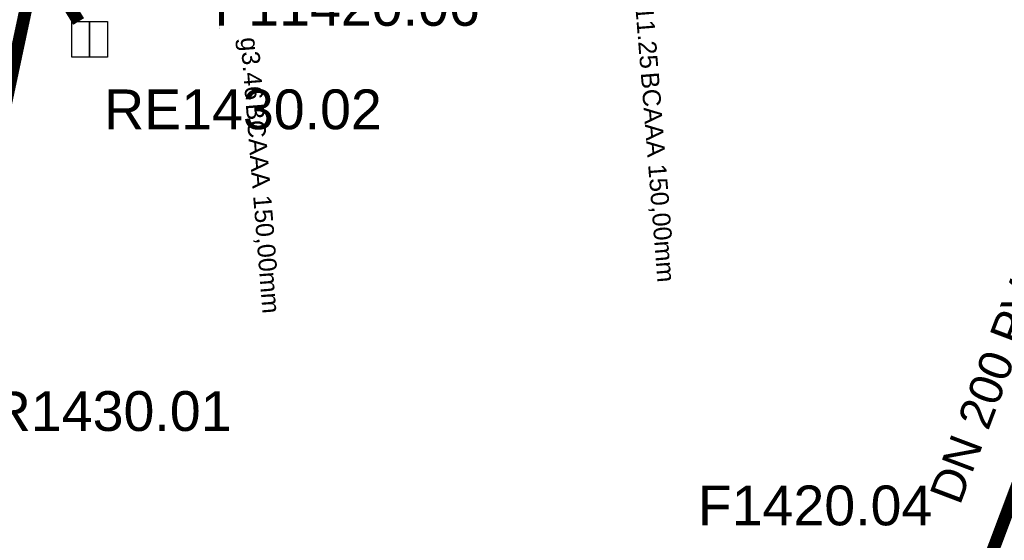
# Model space of a CAD drawing. Extents: x 356718 to 357658, y 5762241 to 5762615.
# Tile 120 of 157: x 357327 to 357346, y 5762466 to 5762476. Entities that reach past the tile are written whole.
import ezdxf
from ezdxf.enums import TextEntityAlignment as Align

# ---------------------------------------------------------------- set-up
doc = ezdxf.new("R2010")
doc.units = 0
doc.header["$MEASUREMENT"] = 0
for name, pattern in [('AUSGEZOGEN', [0]), ('GESTRICHELT2', [4, 2, -2]), ('STRICHPUNKT', [5, 2, -1, 1, -1])]:
    doc.linetypes.add(name, pattern=pattern)
doc.layers.get('0').update_dxf_attribs({"linetype": 'AUSGEZOGEN'})
for name, color, linetype, true_color in [('111_00131_Symbol', 7, 'AUSGEZOGEN', 0x000000), ('114_00133_Schachtnummer', 7, 'AUSGEZOGEN', 0x000000), ('121_10397_Haltungen_Regenwasser', 5, 'GESTRICHELT2', 0x0000ff), ('121_10399_Haltungen_Mischwasser', 6, 'STRICHPUNKT', 0xff00ff), ('124_00118_Standard__Laenge___10', 7, 'AUSGEZOGEN', 0x000000), ('141_10677_Stutzen__alle__aus_DW', 7, 'AUSGEZOGEN', 0x000000), ('141_10868_Stutzen__141_', 7, 'AUSGEZOGEN', 0x000000)]:
    doc.layers.add(name, color=color, linetype=linetype, true_color=true_color)
doc.styles.add('ARIAL', font='arial.ttf', dxfattribs={"height": 1.5})
doc.styles.get("Standard").update_dxf_attribs({"font": 'arial.ttf', "height": 1})

# ---------------------------------------------------------------- blocks, each defined once
blk = doc.blocks.new('RE')
at = {"color": 0, "linetype": 'AUSGEZOGEN'}
blk.add_lwpolyline([(-0.35, 0.35), (0.35, 0.35), (0.35, -0.35), (-0.35, -0.35)], close=True, dxfattribs=at)
for points in [[(0, 0.35), (0, -0.35)], [(0, -0.35), (0, 0.35)]]:
    blk.add_lwpolyline(points, dxfattribs=at)

msp = doc.modelspace()

# ---------------------------------------------------------------- linework, layer by layer
at = {"layer": '121_10397_Haltungen_Regenwasser', "color": 5, "linetype": 'GESTRICHELT2', "true_color": 0x0000ff, "const_width": 0.25}
msp.add_lwpolyline([(357328.102, 5762475.948), (357327.607, 5762476.753)], dxfattribs=at)
at = {"layer": '121_10399_Haltungen_Mischwasser', "color": 6, "linetype": 'STRICHPUNKT', "true_color": 0xff00ff, "const_width": 0.25}
for points in [[(357344.229, 5762460.65), (357350.837, 5762478.191)], [(357325.66, 5762469.61), (357327.167, 5762476.677)]]:
    msp.add_lwpolyline(points, dxfattribs=at)

# ---------------------------------------------------------------- block references
at = {"layer": '111_00131_Symbol', "color": 18, "true_color": 0x000000}
msp.add_blockref('RE', (357328.318, 5762475.598), dxfattribs=at)

# ---------------------------------------------------------------- texts
at = {"layer": '114_00133_Schachtnummer', "color": 18, "true_color": 0x000000, "style": 'ARIAL'}
for s, p in [('F11420.06', (357330.77, 5762476.645)), ('RE1430.02', (357328.602, 5762474.613)), ('RR1430.01', (357325.587, 5762468.685)), ('F1420.04', (357340.276, 5762466.831))]:
    msp.add_text(s, height=0.7814, dxfattribs=at).set_placement(p, align=Align.TOP_LEFT)
at = {"layer": '124_00118_Standard__Laenge___10', "color": 18, "true_color": 0x000000, "style": 'ARIAL'}
msp.add_text('DN 200 PVCU 19,90 m', height=0.65113, rotation=69.3, dxfattribs=at).set_placement((357344.82, 5762466.656), align=Align.TOP_LEFT)
at = {"layer": '141_10677_Stutzen__alle__aus_DW', "color": 18, "true_color": 0x000000}
msp.add_text('g19.87', height=0.00707, rotation=274.6, dxfattribs=at).set_placement((357330.877, 5762475.879), align=Align.TOP_RIGHT)
msp.add_text('BCAAA 150,00mm', height=0.00707, rotation=274.6, dxfattribs=at).set_placement((357330.877, 5762475.878), align=Align.TOP_LEFT)
at = {"layer": '141_10868_Stutzen__141_', "color": 18, "true_color": 0x000000}
for s, p in [('g11.25', (357339.5, 5762475.036)), ('g3.46', (357331.734, 5762474.423))]:
    msp.add_text(s, height=0.3533, rotation=274.6, dxfattribs=at).set_placement(p, align=Align.TOP_RIGHT)
for p in [(357339.506, 5762474.968), (357331.74, 5762474.355)]:
    msp.add_text('BCAAA 150,00mm', height=0.35326, rotation=274.6, dxfattribs=at).set_placement(p, align=Align.TOP_LEFT)

doc.saveas('drawing.dxf')
